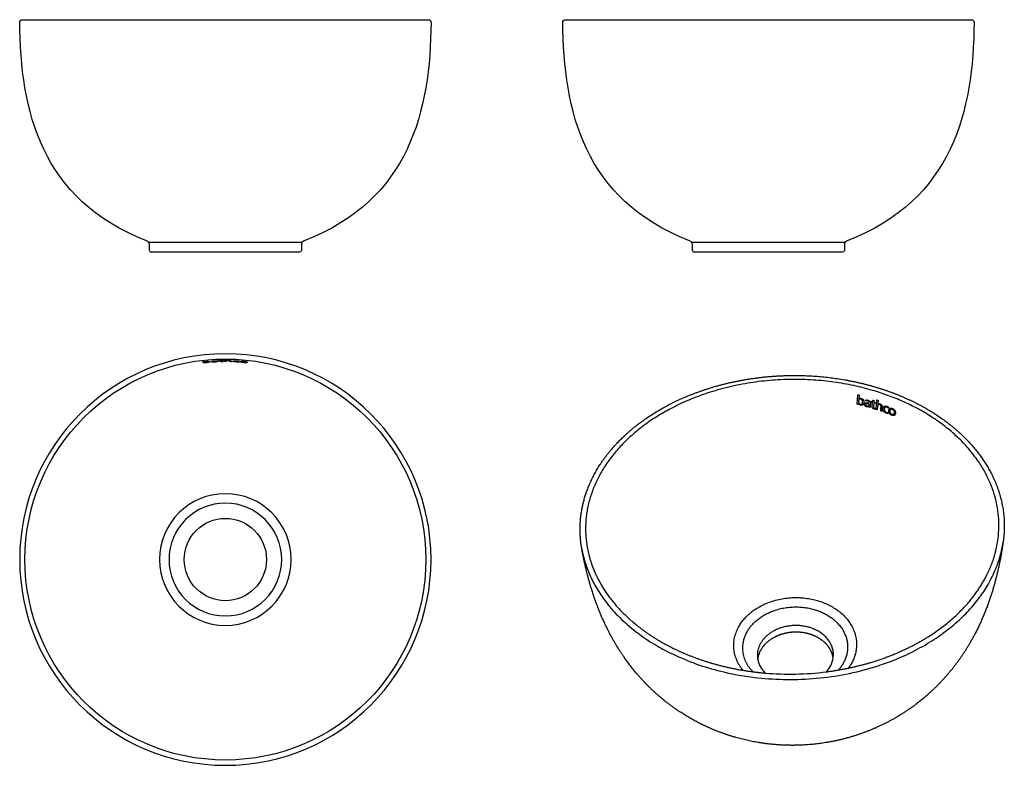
# Model space of a CAD drawing. Header units: millimetres. Extents: x 6127 to 6677, y -4277 to -3860.
import ezdxf

# ---------------------------------------------------------------- set-up
doc = ezdxf.new("R2010")
doc.units = ezdxf.units.MM
doc.header["$MEASUREMENT"] = 0

msp = doc.modelspace()

# ---------------------------------------------------------------- linework, layer by layer
at = {"lineweight": -3}
for p, q in [((6128.23, -3860), (6355.26, -3860)), ((6431.83, -3860), (6658.87, -3860)), ((6199.24, -3989), (6199.24, -3985.6)), ((6283.24, -3990), (6200.24, -3990)), ((6284.24, -3985.6), (6284.24, -3989)), ((6502.85, -3989), (6502.85, -3985.6)), ((6586.85, -3990), (6503.85, -3990)), ((6587.85, -3985.6), (6587.85, -3989)), ((6229.27, -4051.79), (6229.27, -4051.02)), ((6229.99, -4051.41), (6229.99, -4051.39)), ((6230.01, -4051.22), (6230, -4051.22)), ((6230, -4051.22), (6230, -4051.22)), ((6230.01, -4050.94), (6230.01, -4051.22)), ((6234.44, -4050.88), (6234.44, -4050.8)), ((6234.67, -4051.15), (6234.67, -4051.15)), ((6236.81, -4050.91), (6236.76, -4050.91)), ((6236.86, -4051.12), (6236.83, -4051.12)), ((6236.86, -4051.19), (6236.86, -4051.12)), ((6237.53, -4050.79), (6237.54, -4051.07)), ((6237.54, -4051.07), (6237.58, -4051.16)), ((6237.97, -4050.66), (6237.97, -4050.59)), ((6238.87, -4050.46), (6239.6, -4050.42)), ((6238.87, -4050.56), (6238.87, -4050.46)), ((6238.88, -4050.96), (6238.88, -4050.63)), ((6239.6, -4050.42), (6239.6, -4050.55)), ((6239.61, -4050.61), (6239.61, -4050.95)), ((6240.64, -4050.53), (6240.64, -4050.6)), ((6240.74, -4051), (6240.76, -4051.08)), ((6241.48, -4051.08), (6241.48, -4050.32)), ((6242.2, -4050.32), (6242.2, -4050.59)), ((6242.21, -4050.78), (6242.21, -4051.08)), ((6245.21, -4051.13), (6244.48, -4051.11)), ((6246.64, -4050.9), (6246.64, -4050.88)), ((6249.34, -4051.24), (6249.41, -4051.33)), ((6249.41, -4050.81), (6249.35, -4050.88)), ((6250.55, -4051.14), (6250.56, -4051.13)), ((6253.44, -4051.4), (6253.44, -4051.41)), ((6230.01, -4051.71), (6229.27, -4051.79)), ((6230.01, -4051.64), (6230.01, -4051.71)), ((6594.92, -4074.9), (6595.35, -4069.57)), ((6595.35, -4069.57), (6596, -4069.72)), ((6596, -4069.72), (6595.84, -4071.83)), ((6599.73, -4073.12), (6599.77, -4072.55)), ((6602.82, -4073.67), (6602.87, -4073.18)), ((6602.87, -4073.18), (6603.65, -4073.41)), ((6603.65, -4073.41), (6603.72, -4072.61)), ((6603.72, -4072.61), (6604.35, -4072.63)), ((6604.35, -4072.63), (6604.27, -4073.6)), ((6605.54, -4077.83), (6606.02, -4072.5)), ((6606.02, -4072.5), (6606.64, -4072.7)), ((6606.64, -4072.7), (6606.46, -4074.8)), ((6595.57, -4075.05), (6594.92, -4074.9)), ((6595.61, -4074.61), (6595.57, -4075.05)), ((6601.58, -4076.62), (6601.61, -4076.17)), ((6602.2, -4076.8), (6601.58, -4076.62)), ((6603.61, -4073.91), (6602.82, -4073.67)), ((6603.41, -4076.12), (6603.61, -4073.91)), ((6604.24, -4074.09), (6604.03, -4076.41)), ((6605.13, -4074.37), (6604.24, -4074.09)), ((6604.27, -4073.6), (6605.17, -4073.88)), ((6605.17, -4073.88), (6605.13, -4074.37)), ((6606.16, -4078.03), (6605.54, -4077.83)), ((6606.35, -4076.08), (6606.16, -4078.03)), ((6608.7, -4078.88), (6608.08, -4078.67)), ((6612.56, -4076.55), (6612.46, -4077.09)), ((6612.21, -4079.52), (6612.21, -4080.07)), ((6539.17, -4215.84), (6539.37, -4217.57)), ((6581.55, -4216.73), (6581.69, -4215)), ((6520.11, -4221.31), (6520.17, -4221.6)), ((6600.79, -4219.98), (6600.84, -4219.69)), ((6577.66, -4224.43), (6577.8, -4224.41))]:
    msp.add_line(p, q, dxfattribs=at)
for p, q in [((6198.81, -3984.35), (6284.68, -3984.35)), ((6502.41, -3984.35), (6588.29, -3984.35))]:
    msp.add_line(p, q)
for points in [[(6233.9, -4051.2), (6233.9, -4051.19, -0.076902), (6236.81, -4050.84)], [(6236.81, -4050.84), (6236.81, -4050.82, 0.088384), (6234.44, -4050.88)]]:
    msp.add_lwpolyline(points, format="xyb", dxfattribs=at)
for points in [[(6234.67, -4051.15), (6234.67, -4051.15), (6234.67, -4051.15), (6234.67, -4051.15), (6234.67, -4051.15), (6234.67, -4051.15), (6234.67, -4051.15), (6234.67, -4051.15), (6234.67, -4051.15), (6234.67, -4051.15), (6234.67, -4051.15), (6234.67, -4051.15), (6234.67, -4051.15), (6234.67, -4051.16), (6234.67, -4051.16), (6234.67, -4051.16), (6234.67, -4051.16), (6234.67, -4051.16), (6234.67, -4051.16), (6234.67, -4051.16), (6234.67, -4051.16), (6234.67, -4051.16), (6234.67, -4051.16), (6234.67, -4051.16), (6234.67, -4051.16), (6234.67, -4051.16), (6234.67, -4051.16), (6234.67, -4051.16), (6234.67, -4051.16), (6234.67, -4051.16), (6234.67, -4051.16), (6234.67, -4051.16), (6234.67, -4051.16), (6234.67, -4051.16), (6234.67, -4051.16), (6234.67, -4051.16), (6234.67, -4051.16), (6234.68, -4051.16), (6234.68, -4051.16), (6234.68, -4051.17), (6234.68, -4051.17), (6234.68, -4051.17), (6234.68, -4051.17), (6234.68, -4051.17), (6234.68, -4051.17), (6234.68, -4051.17), (6234.69, -4051.17), (6234.69, -4051.17), (6234.69, -4051.17), (6234.69, -4051.17), (6234.7, -4051.17), (6234.7, -4051.18), (6234.71, -4051.18), (6234.71, -4051.18), (6234.72, -4051.18), (6234.73, -4051.18), (6234.74, -4051.18), (6234.76, -4051.19), (6234.78, -4051.19), (6234.8, -4051.19), (6234.83, -4051.19), (6234.89, -4051.2), (6234.95, -4051.2), (6235.09, -4051.2), (6235.25, -4051.2), (6235.56, -4051.18), (6235.85, -4051.17), (6236.12, -4051.14), (6236.25, -4051.13), (6236.36, -4051.11), (6236.47, -4051.09), (6236.52, -4051.08), (6236.56, -4051.08), (6236.6, -4051.07), (6236.63, -4051.06), (6236.66, -4051.05), (6236.68, -4051.04), (6236.69, -4051.04), (6236.7, -4051.03), (6236.71, -4051.03), (6236.72, -4051.03), (6236.73, -4051.02), (6236.74, -4051.02), (6236.75, -4051.01), (6236.76, -4051.01), (6236.76, -4051.01), (6236.76, -4051), (6236.77, -4051), (6236.77, -4051), (6236.77, -4051), (6236.78, -4050.99), (6236.78, -4050.99), (6236.78, -4050.99), (6236.78, -4050.99), (6236.79, -4050.99), (6236.79, -4050.98), (6236.79, -4050.98), (6236.79, -4050.98), (6236.79, -4050.98), (6236.8, -4050.97), (6236.8, -4050.97), (6236.8, -4050.97), (6236.8, -4050.97), (6236.8, -4050.97), (6236.8, -4050.97), (6236.8, -4050.96), (6236.8, -4050.96), (6236.8, -4050.96), (6236.81, -4050.96), (6236.81, -4050.96), (6236.81, -4050.96), (6236.81, -4050.96), (6236.81, -4050.96), (6236.81, -4050.96), (6236.81, -4050.95), (6236.81, -4050.95), (6236.81, -4050.95), (6236.81, -4050.95), (6236.81, -4050.95), (6236.81, -4050.95), (6236.81, -4050.95), (6236.81, -4050.95), (6236.81, -4050.95), (6236.81, -4050.95), (6236.81, -4050.94), (6236.81, -4050.94), (6236.81, -4050.94), (6236.81, -4050.94), (6236.81, -4050.94), (6236.81, -4050.94), (6236.81, -4050.94), (6236.81, -4050.91)], [(6244.48, -4051.11), (6244.48, -4050.77), (6244.48, -4050.77), (6244.48, -4050.77), (6244.48, -4050.77), (6244.48, -4050.77), (6244.48, -4050.76), (6244.48, -4050.76), (6244.48, -4050.76), (6244.48, -4050.76), (6244.48, -4050.76), (6244.48, -4050.76), (6244.48, -4050.76), (6244.48, -4050.75), (6244.48, -4050.75), (6244.48, -4050.75), (6244.47, -4050.75), (6244.47, -4050.75), (6244.47, -4050.74), (6244.47, -4050.74), (6244.47, -4050.74), (6244.47, -4050.74), (6244.47, -4050.74), (6244.47, -4050.74), (6244.47, -4050.73), (6244.46, -4050.73), (6244.46, -4050.73), (6244.46, -4050.73), (6244.46, -4050.73), (6244.46, -4050.73), (6244.46, -4050.72), (6244.45, -4050.72), (6244.45, -4050.72), (6244.45, -4050.72), (6244.45, -4050.72), (6244.44, -4050.72), (6244.44, -4050.71), (6244.44, -4050.71), (6244.44, -4050.71), (6244.43, -4050.71), (6244.43, -4050.71), (6244.43, -4050.71), (6244.42, -4050.7), (6244.41, -4050.7), (6244.41, -4050.69), (6244.4, -4050.69), (6244.39, -4050.69), (6244.38, -4050.68), (6244.37, -4050.68), (6244.36, -4050.68), (6244.35, -4050.68), (6244.34, -4050.67), (6244.31, -4050.67), (6244.28, -4050.66), (6244.24, -4050.65), (6244.2, -4050.65), (6244.16, -4050.64), (6244.06, -4050.63), (6243.95, -4050.62), (6243.71, -4050.61), (6243.46, -4050.6), (6243.16, -4050.6), (6243.02, -4050.61), (6242.88, -4050.61), (6242.76, -4050.62), (6242.65, -4050.63), (6242.55, -4050.64), (6242.51, -4050.65), (6242.47, -4050.65), (6242.43, -4050.66), (6242.4, -4050.67), (6242.37, -4050.67), (6242.34, -4050.68), (6242.33, -4050.69), (6242.32, -4050.69), (6242.3, -4050.69), (6242.29, -4050.7), (6242.28, -4050.7), (6242.27, -4050.7), (6242.27, -4050.71), (6242.26, -4050.71), (6242.25, -4050.72), (6242.25, -4050.72), (6242.24, -4050.72), (6242.24, -4050.72), (6242.24, -4050.72), (6242.23, -4050.73), (6242.23, -4050.73), (6242.23, -4050.73), (6242.22, -4050.73), (6242.22, -4050.73), (6242.22, -4050.74), (6242.22, -4050.74), (6242.22, -4050.74), (6242.22, -4050.74), (6242.22, -4050.74), (6242.21, -4050.74), (6242.21, -4050.74), (6242.21, -4050.74), (6242.21, -4050.75), (6242.21, -4050.75), (6242.21, -4050.75), (6242.21, -4050.75), (6242.21, -4050.75), (6242.21, -4050.75), (6242.21, -4050.75), (6242.21, -4050.75), (6242.21, -4050.75), (6242.21, -4050.75), (6242.21, -4050.76), (6242.21, -4050.76), (6242.2, -4050.76), (6242.2, -4050.76), (6242.2, -4050.76), (6242.2, -4050.76), (6242.2, -4050.76), (6242.2, -4050.76), (6242.2, -4050.76), (6242.2, -4050.76), (6242.2, -4050.76), (6242.2, -4050.76), (6242.2, -4050.77), (6242.2, -4050.77), (6242.2, -4050.77), (6242.2, -4050.77), (6242.2, -4050.77), (6242.2, -4050.77), (6242.2, -4050.77), (6242.2, -4050.77), (6242.2, -4050.77), (6242.2, -4050.77), (6242.2, -4050.77), (6242.2, -4050.77), (6242.2, -4050.77), (6242.2, -4050.77), (6242.2, -4050.77), (6242.2, -4050.77), (6242.2, -4050.77), (6242.2, -4050.77), (6242.2, -4050.77), (6242.2, -4050.77), (6242.2, -4050.78), (6242.2, -4050.78), (6242.21, -4050.78)], [(6242.21, -4050.59), (6242.27, -4050.59), (6242.34, -4050.58), (6242.48, -4050.56), (6242.64, -4050.55), (6242.81, -4050.54), (6243.18, -4050.54), (6243.58, -4050.54), (6243.96, -4050.55), (6244.33, -4050.57), (6244.51, -4050.58), (6244.66, -4050.6), (6244.73, -4050.6), (6244.8, -4050.61), (6244.86, -4050.62), (6244.91, -4050.63), (6244.96, -4050.64), (6245, -4050.65), (6245.01, -4050.66), (6245.03, -4050.66), (6245.05, -4050.67), (6245.06, -4050.67), (6245.08, -4050.68), (6245.09, -4050.68), (6245.1, -4050.69), (6245.11, -4050.69), (6245.12, -4050.7), (6245.13, -4050.7), (6245.14, -4050.71), (6245.15, -4050.71), (6245.15, -4050.71), (6245.15, -4050.72), (6245.16, -4050.72), (6245.16, -4050.72), (6245.16, -4050.73), (6245.17, -4050.73), (6245.17, -4050.73), (6245.17, -4050.73), (6245.18, -4050.74), (6245.18, -4050.74), (6245.18, -4050.74), (6245.18, -4050.74), (6245.19, -4050.75), (6245.19, -4050.75), (6245.19, -4050.75), (6245.19, -4050.75), (6245.19, -4050.76), (6245.2, -4050.76), (6245.2, -4050.76), (6245.2, -4050.76), (6245.2, -4050.77), (6245.2, -4050.77), (6245.2, -4050.77), (6245.2, -4050.77), (6245.21, -4050.78), (6245.21, -4050.78), (6245.21, -4050.78), (6245.21, -4050.79), (6245.21, -4050.79), (6245.21, -4050.79), (6245.21, -4050.79), (6245.21, -4050.8), (6245.21, -4050.8), (6245.21, -4051.13)]]:
    msp.add_lwpolyline(points, dxfattribs=at)
at = {"lineweight": -3, "extrusion": (0, 0, -1)}
for radius in [114.99, 36.79, 31.5]:
    msp.add_circle((-6241.74, -4161.67), radius, dxfattribs=at)
at = {"lineweight": -3}
for radius in [112.05, 23]:
    msp.add_circle((6241.74, -4161.67), radius, dxfattribs=at)
at = {"lineweight": -3, "extrusion": (0, 0, -1)}
for centre, radius, start, end in [((-6128.23, -3861.47), 1.47, 359.4877, 90), ((-6355.26, -3861.47), 1.47, 90, 180.5123), ((-6431.83, -3861.47), 1.47, 359.4877, 90), ((-6658.87, -3861.47), 1.47, 90, 180.5123), ((-6283.24, -3989), 1, 180, 270), ((-6586.85, -3989), 1, 180, 270), ((-6241.74, -4161.67), 111.35, 83.5684, 83.9493), ((-6241.74, -4161.67), 111.15, 88.0516, 88.5187), ((-6241.74, -4161.67), 111.15, 88.8918, 89.4316), ((-6241.74, -4161.67), 111.35, 89.862, 90.2325), ((-6241.74, -4161.67), 111.08, 90.2331, 90.2395), ((-6017.15, -3848.16), 620.41, 201.13198, 201.13375), ((-6270.01, -4057.94), 335.51, 183.2692, 183.3568), ((-6564.11, -4205.46), 137.35, 107.9567, 107.9613), ((-6614.04, -4078.45), 1.41, 48.669, 119.0667), ((-6613.91, -4079.53), 2.45, 109.618, 215.3275), ((-6508.84, -4118.76), 168, 192.7168, 192.717), ((-6606.65, -4116.92), 167.1, 345.1539, 345.1542)]:
    msp.add_arc(centre, radius, start, end, dxfattribs=at)
at = {"lineweight": -3}
for centre, radius, start, end in [((6197.24, -3985.6), 2, 0, 77.4128), ((6286.24, -3985.6), 2, 102.5872, 180), ((6500.85, -3985.6), 2, 0, 77.4128), ((6589.85, -3985.6), 2, 102.5872, 180), ((6200.24, -3989), 1, 180, 270), ((6503.85, -3989), 1, 180, 270), ((6231.15, -4053.21), 2.14, 84.5041, 122.8873), ((6236.54, -4058.36), 7.45, 88.3579, 104.5743), ((6241.74, -4161.67), 110.59, 92.16, 92.5302), ((6241.74, -4161.67), 111.08, 91.4801, 91.9496), ((6241.74, -4161.67), 111.08, 90.5687, 91.1026), ((6240.27, -4048.25), 2.79, 256.1572, 279.6433), ((6241.74, -4161.67), 110.59, 89.7616, 90.139), ((6248.78, -4044.77), 6.49, 250.7139, 274.94), ((6596.71, -4072.94), 0.917, 68.5807, 148.892), ((57896.59, -38051.61), 61529.87, 146.4819032, 146.4820388), ((6747.23, -4324.95), 288.26, 120.3408, 120.3465), ((6569.87, -4211.48), 140.31, 76.8916, 76.9109), ((6604.74, -4076.41), 0.709, 180.362, 288.7619), ((6611.96, -4077.67), 1.86, 149.3335, 277.679), ((6552.98, -4218.96), 13.68, 145.7505, 174.2281), ((6553.51, -4214.68), 14.44, 191.5293, 226.2897), ((6567.24, -4214.33), 14.51, 315.9076, 350.4899), ((6557.21, -4065.64), 160.07, 265.0529, 265.1018), ((6557.34, -4063.61), 162.1, 265.1162, 277.203)]:
    msp.add_arc(centre, radius, start, end, dxfattribs=at)
for points, knots in [([(6197.68, -3983.65), (6168.1, -3972.09), (6150.48, -3953.87), (6140.2, -3932.38), (6129.92, -3910.89), (6126.98, -3886.13), (6126.75, -3861.49)], [0, 0, 0, 0, 80.930336, 80.930336, 80.930336, 154.331007, 154.331007, 154.331007, 154.331007]), ([(6356.73, -3861.49), (6356.51, -3886.13), (6353.57, -3910.89), (6343.29, -3932.38), (6333.01, -3953.87), (6315.39, -3972.09), (6285.81, -3983.65)], [0, 0, 0, 0, 73.400671, 73.400671, 73.400671, 154.331007, 154.331007, 154.331007, 154.331007]), ([(6501.28, -3983.65), (6471.7, -3972.09), (6454.08, -3953.87), (6443.8, -3932.38), (6433.52, -3910.89), (6430.58, -3886.13), (6430.36, -3861.49)], [0, 0, 0, 0, 80.930336, 80.930336, 80.930336, 154.331007, 154.331007, 154.331007, 154.331007]), ([(6660.34, -3861.49), (6660.12, -3886.13), (6657.18, -3910.89), (6646.89, -3932.38), (6636.61, -3953.87), (6618.99, -3972.09), (6589.41, -3983.65)], [0, 0, 0, 0, 73.400671, 73.400671, 73.400671, 154.331007, 154.331007, 154.331007, 154.331007]), ([(6229.99, -4051.41), (6229.99, -4051.46), (6230.06, -4051.5), (6230.45, -4051.56), (6230.8, -4051.55), (6231.29, -4051.5), (6231.76, -4051.46), (6232.09, -4051.4), (6232.48, -4051.28), (6232.54, -4051.22), (6232.54, -4051.18), (6232.54, -4051.18), (6232.54, -4051.17), (6232.54, -4051.17)], [2.611592, 2.611592, 2.611592, 2.611592, 3.80414, 3.80414, 5.273394, 5.273394, 5.273394, 6.651795, 6.651795, 7.834283, 7.834283, 7.834283, 7.885989, 7.885989, 7.885989, 7.885989]), ([(6230, -4051.22), (6230.07, -4051.2), (6230.16, -4051.18), (6230.36, -4051.14), (6230.48, -4051.12), (6230.85, -4051.06), (6231.12, -4051.03), (6231.4, -4051.01), (6231.7, -4050.98), (6232.02, -4050.95), (6232.59, -4050.93), (6232.81, -4050.94), (6233.25, -4050.98), (6233.32, -4051.05), (6233.33, -4051.11)], [0.005655, 0.005655, 0.005655, 0.005655, 0.402289, 0.402289, 0.824704, 0.824704, 1.67096, 1.67096, 1.67096, 2.615029, 2.615029, 3.595612, 3.595612, 5.293438, 5.293438, 5.293438, 5.293438]), ([(6233.33, -4051.11), (6233.33, -4051.11), (6233.33, -4051.12), (6233.33, -4051.12), (6233.33, -4051.18), (6233.21, -4051.26), (6232.73, -4051.39), (6232.52, -4051.44), (6231.99, -4051.52), (6231.7, -4051.55), (6231.4, -4051.58), (6231.13, -4051.6), (6230.86, -4051.63), (6230.35, -4051.65), (6230.16, -4051.65), (6230.01, -4051.64)], [5.293438, 5.293438, 5.293438, 5.293438, 5.369094, 5.369094, 5.369094, 7.118395, 7.118395, 8.029439, 8.029439, 8.94001, 8.94001, 8.94001, 9.741459, 9.741459, 10.584138, 10.584138, 10.584138, 10.584138]), ([(6232.54, -4051.17), (6232.54, -4051.13), (6232.49, -4051.09), (6232.15, -4051.03), (6231.83, -4051.03), (6231.35, -4051.08)], [7.885989, 7.885989, 7.885989, 7.885989, 8.999594, 8.999594, 10.400279, 10.400279, 10.400279, 10.400279]), ([(6236.83, -4051.12), (6236.68, -4051.15), (6236.49, -4051.18), (6236.01, -4051.23), (6235.75, -4051.25), (6235.5, -4051.27), (6235.11, -4051.29), (6234.68, -4051.31), (6234.19, -4051.29), (6234.07, -4051.28), (6233.92, -4051.24), (6233.9, -4051.22), (6233.9, -4051.2)], [0, 0, 0, 0, 0.795603, 0.795603, 1.567352, 1.567352, 1.567352, 2.789116, 2.789116, 3.423634, 3.423634, 4.015868, 4.015868, 4.015868, 4.015868]), ([(6234.44, -4050.8), (6234.65, -4050.77), (6234.9, -4050.75), (6235.38, -4050.71), (6235.63, -4050.69), (6235.87, -4050.68), (6236.11, -4050.67), (6236.35, -4050.66), (6236.81, -4050.65), (6237.02, -4050.65), (6237.33, -4050.68), (6237.42, -4050.7), (6237.51, -4050.74), (6237.53, -4050.77), (6237.53, -4050.79)], [0, 0, 0, 0, 0.746603, 0.746603, 1.500042, 1.500042, 1.500042, 2.211139, 2.211139, 2.955391, 2.955391, 3.672338, 3.672338, 4.350618, 4.350618, 4.350618, 4.350618]), ([(6240.76, -4051.08), (6240.66, -4051.08), (6240.52, -4051.09), (6240.29, -4051.1), (6240.16, -4051.1), (6240.04, -4051.1), (6239.87, -4051.11), (6239.68, -4051.11), (6239.33, -4051.1), (6239.19, -4051.09), (6238.99, -4051.06), (6238.94, -4051.04), (6238.89, -4051), (6238.88, -4050.98), (6238.88, -4050.96)], [0, 0, 0, 0, 0.36271, 0.36271, 0.746429, 0.746429, 0.746429, 1.282608, 1.282608, 1.854155, 1.854155, 2.381689, 2.381689, 2.899225, 2.899225, 2.899225, 2.899225]), ([(6245.87, -4050.87), (6245.87, -4050.8), (6246.04, -4050.73), (6246.71, -4050.68), (6246.98, -4050.67), (6247.6, -4050.68), (6247.93, -4050.69), (6248.26, -4050.71), (6248.45, -4050.73), (6248.65, -4050.74), (6248.94, -4050.76), (6249.03, -4050.77), (6249.23, -4050.79), (6249.3, -4050.8), (6249.41, -4050.81)], [5.126019, 5.126019, 5.126019, 5.126019, 7.11581, 7.11581, 8.117215, 8.117215, 9.105204, 9.105204, 9.105204, 9.679046, 9.679046, 9.966031, 9.966031, 10.28285, 10.28285, 10.28285, 10.28285]), ([(6249.41, -4051.33), (6248.99, -4051.32), (6248.61, -4051.31), (6248.17, -4051.28), (6247.85, -4051.26), (6247.54, -4051.24), (6246.94, -4051.18), (6246.68, -4051.14), (6246.25, -4051.07), (6246.1, -4051.03), (6245.91, -4050.95), (6245.87, -4050.91), (6245.87, -4050.87), (6245.87, -4050.87), (6245.87, -4050.87), (6245.87, -4050.87)], [0, 0, 0, 0, 1.265191, 1.265191, 1.265191, 2.228735, 2.228735, 3.202476, 3.202476, 4.160157, 4.160157, 5.111602, 5.111602, 5.111602, 5.126019, 5.126019, 5.126019, 5.126019]), ([(6249.35, -4050.88), (6249.19, -4050.86), (6249.02, -4050.84), (6248.69, -4050.81), (6248.51, -4050.8), (6248.34, -4050.79), (6247.86, -4050.76), (6247.39, -4050.75), (6246.75, -4050.8), (6246.64, -4050.85), (6246.64, -4050.9)], [0, 0, 0, 0, 0.531278, 0.531278, 1.053986, 1.053986, 1.053986, 2.556801, 2.556801, 3.976659, 3.976659, 3.976659, 3.976659]), ([(6249.78, -4051.08), (6249.79, -4051.01), (6249.94, -4050.95), (6250.53, -4050.92), (6250.79, -4050.92), (6251.38, -4050.94), (6251.69, -4050.97), (6252.01, -4051)], [11.565626, 11.565626, 11.565626, 11.565626, 13.434271, 13.434271, 14.404552, 14.404552, 15.364392, 15.364392, 15.364392, 15.364392]), ([(6254.22, -4051.5), (6254.21, -4051.57), (6254.06, -4051.63), (6253.46, -4051.66), (6253.2, -4051.65), (6252.61, -4051.62), (6252.29, -4051.6), (6251.98, -4051.57), (6251.66, -4051.54), (6251.35, -4051.5), (6250.77, -4051.42), (6250.52, -4051.38), (6249.93, -4051.24), (6249.78, -4051.15), (6249.78, -4051.08), (6249.78, -4051.08), (6249.78, -4051.08), (6249.78, -4051.08)], [3.919051, 3.919051, 3.919051, 3.919051, 5.777203, 5.777203, 6.748748, 6.748748, 7.705758, 7.705758, 7.705758, 8.665547, 8.665547, 9.632511, 9.632511, 11.533447, 11.533447, 11.533447, 11.565626, 11.565626, 11.565626, 11.565626]), ([(6253.44, -4051.41), (6253.44, -4051.41), (6253.44, -4051.41), (6253.44, -4051.41), (6253.44, -4051.36), (6253.35, -4051.3), (6252.99, -4051.2), (6252.83, -4051.17), (6252.43, -4051.11), (6252.22, -4051.09), (6251.99, -4051.06), (6251.77, -4051.04), (6251.55, -4051.03), (6251.15, -4051.02), (6250.99, -4051.02), (6250.64, -4051.05), (6250.56, -4051.09), (6250.55, -4051.14)], [2.623875, 2.623875, 2.623875, 2.623875, 2.663621, 2.663621, 2.663621, 3.967682, 3.967682, 4.645859, 4.645859, 5.324503, 5.324503, 5.324503, 6.001762, 6.001762, 6.681677, 6.681677, 7.952217, 7.952217, 7.952217, 7.952217]), ([(6250.55, -4051.14), (6250.55, -4051.14), (6250.55, -4051.14), (6250.55, -4051.14), (6250.55, -4051.19), (6250.63, -4051.25), (6251.13, -4051.39), (6251.54, -4051.44), (6252.01, -4051.49)], [7.952217, 7.952217, 7.952217, 7.952217, 7.980973, 7.980973, 7.980973, 9.271946, 9.271946, 10.720666, 10.720666, 10.720666, 10.720666]), ([(6252.01, -4051), (6252.33, -4051.03), (6252.64, -4051.06), (6253.23, -4051.15), (6253.48, -4051.19), (6254.08, -4051.34), (6254.22, -4051.43), (6254.22, -4051.5), (6254.22, -4051.5), (6254.22, -4051.5), (6254.22, -4051.5)], [0, 0, 0, 0, 0.969121, 0.969121, 1.949262, 1.949262, 3.866467, 3.866467, 3.866467, 3.919051, 3.919051, 3.919051, 3.919051]), ([(6252.01, -4051.49), (6252.23, -4051.51), (6252.45, -4051.52), (6252.85, -4051.54), (6253.01, -4051.53), (6253.35, -4051.5), (6253.44, -4051.46), (6253.44, -4051.41)], [0, 0, 0, 0, 0.68173, 0.68173, 1.365869, 1.365869, 2.623875, 2.623875, 2.623875, 2.623875])]:
    msp.add_open_spline(points, degree=3, knots=knots, dxfattribs=at)
for points, weights, degree, knots in [([(6672.71, -4155.74), (6686.74, -4093.58), (6606.68, -4068.1), (6513.82, -4038.55), (6460.28, -4101.05), (6436.83, -4128.43), (6445.13, -4159.74)], [732.003068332, 636.82056296, 875.607437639, 641.847519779, 837.939142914, 697.614271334, 667.808232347], 2, [-335.129465, -335.129465, -335.129465, -180.625848, -180.625848, 0, 0, 85.989101, 85.989101, 85.989101]), ([(6457.93, -4099.73), (6465.58, -4090.85), (6475.39, -4083.07), (6498.36, -4070.35), (6511.42, -4065.53), (6525.28, -4062.51), (6539.35, -4059.45), (6554.07, -4058.27), (6582.12, -4059.75), (6595.34, -4062.11), (6607.67, -4066.03), (6620.14, -4069.98), (6631.59, -4075.48), (6652.36, -4089.85), (6661.2, -4098.91), (6667.36, -4109.02), (6671.49, -4115.79), (6674.38, -4122.97), (6677.39, -4137.44), (6677.63, -4144.64), (6676.58, -4151.82)], [838.193191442, 847.326513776, 855.576903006, 869.570345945, 875.092124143, 878.700240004, 882.393167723, 884.002625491, 882.900788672, 880.522993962, 876.427680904, 872.32941089, 866.581874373, 851.803552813, 842.687258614, 832.725799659, 826.18562716, 819.355760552, 805.916488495, 799.377512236, 792.94585129], 3, [0, 0, 0, 0, 44.619961, 44.619961, 90.577631, 90.577631, 90.577631, 137.635174, 137.635174, 181.065736, 181.065736, 181.065736, 224.533892, 224.533892, 271.698317, 271.698317, 271.698317, 302.607509, 302.607509, 331.581337, 331.581337, 331.581337, 331.581337]), ([(6595.92, -4072.47), (6595.88, -4072.53), (6595.85, -4072.6), (6595.77, -4072.8), (6595.73, -4072.96), (6595.72, -4073.11), (6595.69, -4073.42), (6595.72, -4073.8), (6596.02, -4074.51), (6596.31, -4074.78), (6596.75, -4074.89), (6597.16, -4074.99), (6597.47, -4074.89), (6597.7, -4074.6), (6597.72, -4074.58), (6597.74, -4074.55)], [884.619997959, 884.688385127, 884.757059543, 884.960141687, 885.107531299, 885.236545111, 885.502046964, 885.790694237, 886.230519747, 886.31488926, 886.202226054, 886.096983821, 885.874227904, 885.533556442, 885.505168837, 885.476547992], 3, [1.679803, 1.679803, 1.679803, 1.679803, 1.972805, 1.972805, 2.561452, 2.561452, 2.561452, 3.80414, 3.80414, 5.273394, 5.273394, 5.273394, 6.651795, 6.651795, 6.775571, 6.775571, 6.775571, 6.775571]), ([(6595.84, -4071.85), (6595.9, -4071.77), (6595.99, -4071.7), (6596.18, -4071.61), (6596.29, -4071.58), (6596.63, -4071.52), (6596.88, -4071.54), (6597.12, -4071.6), (6597.39, -4071.67), (6597.66, -4071.77), (6598.15, -4072.11), (6598.33, -4072.32), (6598.68, -4073.02), (6598.7, -4073.55), (6598.66, -4073.98), (6598.63, -4074.31), (6598.54, -4074.65), (6598.36, -4074.92)], [884.148186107, 884.057624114, 883.959992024, 883.797828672, 883.721956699, 883.519943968, 883.427475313, 883.364349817, 883.295239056, 883.251291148, 883.29500203, 883.382791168, 883.787680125, 884.210817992, 884.576235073, 884.85929109, 885.172804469, 885.477260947], 3, [0, 0, 0, 0, 0.402289, 0.402289, 0.824704, 0.824704, 1.67096, 1.67096, 1.67096, 2.615029, 2.615029, 3.595612, 3.595612, 5.369094, 5.369094, 5.369094, 6.711659, 6.711659, 6.711659, 6.711659]), ([(6597.74, -4074.55), (6597.88, -4074.33), (6597.95, -4074.04), (6597.97, -4073.78), (6597.99, -4073.48), (6597.98, -4073.13), (6597.73, -4072.45), (6597.46, -4072.2), (6597.04, -4072.09)], [885.476547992, 885.231739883, 884.969867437, 884.743435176, 884.49403502, 884.216407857, 883.780529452, 883.694144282, 883.798742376], 3, [6.775571, 6.775571, 6.775571, 6.775571, 7.834283, 7.834283, 7.834283, 8.999594, 8.999594, 10.400279, 10.400279, 10.400279, 10.400279]), ([(6601.74, -4074.33), (6601.75, -4074.29), (6601.75, -4074.24), (6601.76, -4074.2), (6601.77, -4074), (6601.77, -4073.76), (6601.5, -4073.32), (6601.25, -4073.21), (6601.01, -4073.14), (6600.78, -4073.08), (6600.57, -4073.04), (6600.13, -4073.03), (6599.93, -4073.07), (6599.73, -4073.12)], [883.294758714, 883.257968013, 883.22115925, 883.184334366, 883.015785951, 882.823135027, 882.610105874, 882.644606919, 882.713771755, 882.779297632, 882.858523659, 883.082028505, 883.211988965, 883.35152013], 3, [0, 0, 0, 0, 0.168956, 0.168956, 0.168956, 0.983076, 0.983076, 1.88074, 1.88074, 1.88074, 2.646108, 2.646108, 3.413725, 3.413725, 3.413725, 3.413725]), ([(6599.77, -4072.55), (6599.97, -4072.52), (6600.19, -4072.51), (6600.61, -4072.54), (6600.84, -4072.58), (6601.05, -4072.64), (6601.25, -4072.7), (6601.47, -4072.77), (6601.86, -4072.99), (6602.03, -4073.13), (6602.28, -4073.5), (6602.34, -4073.69), (6602.39, -4074.07), (6602.39, -4074.26), (6602.37, -4074.43), (6602.33, -4074.96), (6602.28, -4075.48), (6602.24, -4076), (6602.21, -4076.26), (6602.18, -4076.53), (6602.2, -4076.8)], [882.864562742, 882.735655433, 882.620351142, 882.429129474, 882.347128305, 882.28436482, 882.225242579, 882.176499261, 882.147301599, 882.171304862, 882.337990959, 882.464484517, 882.739437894, 882.895039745, 883.045893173, 883.490515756, 883.932745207, 884.372478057, 884.584941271, 884.822886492, 885.020442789], 3, [0, 0, 0, 0, 0.746603, 0.746603, 1.500042, 1.500042, 1.500042, 2.211139, 2.211139, 2.955391, 2.955391, 3.672338, 3.672338, 4.374205, 4.374205, 4.374205, 6.417913, 6.417913, 6.417913, 7.442208, 7.442208, 7.442208, 7.442208]), ([(6598.36, -4074.92), (6598.31, -4075), (6598.24, -4075.08), (6598.01, -4075.3), (6597.81, -4075.41), (6597.32, -4075.51), (6597.06, -4075.49), (6596.8, -4075.43), (6596.56, -4075.37), (6596.32, -4075.29), (6595.89, -4075.01), (6595.73, -4074.83), (6595.61, -4074.61)], [885.477260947, 885.569497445, 885.660902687, 885.95079271, 886.133967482, 886.439192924, 886.544255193, 886.613014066, 886.673323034, 886.717841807, 886.691543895, 886.616431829, 886.495577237], 3, [6.711659, 6.711659, 6.711659, 6.711659, 7.118395, 7.118395, 8.029439, 8.029439, 8.94001, 8.94001, 8.94001, 9.741459, 9.741459, 10.584138, 10.584138, 10.584138, 10.584138]), ([(6601.59, -4076.19), (6601.45, -4076.32), (6601.27, -4076.4), (6600.84, -4076.44), (6600.61, -4076.41), (6600.39, -4076.35), (6600.05, -4076.25), (6599.68, -4076.1), (6599.28, -4075.69), (6599.19, -4075.54), (6599.08, -4075.2), (6599.07, -4075.04), (6599.09, -4074.88), (6599.11, -4074.64), (6599.2, -4074.43), (6599.55, -4074.13), (6599.78, -4074.07), (6600.27, -4074.02), (6600.53, -4074.05), (6601.03, -4074.13), (6601.26, -4074.19), (6601.52, -4074.26), (6601.59, -4074.29), (6601.67, -4074.31), (6601.74, -4074.33)], [884.860436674, 885.04076561, 885.197278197, 885.454961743, 885.54311901, 885.608411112, 885.705533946, 885.769080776, 885.64447359, 885.566373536, 885.351043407, 885.224081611, 885.091720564, 884.890512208, 884.681137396, 884.265318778, 884.09252467, 883.813273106, 883.700740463, 883.510633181, 883.439078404, 883.362429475, 883.339526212, 883.316969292, 883.294758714], 3, [0, 0, 0, 0, 0.795603, 0.795603, 1.567352, 1.567352, 1.567352, 2.789116, 2.789116, 3.423634, 3.423634, 4.044027, 4.044027, 4.044027, 4.966333, 4.966333, 5.875586, 5.875586, 6.723962, 6.723962, 7.617617, 7.617617, 7.617617, 7.882734, 7.882734, 7.882734, 7.882734]), ([(6601.65, -4074.82), (6601.31, -4074.72), (6600.89, -4074.61), (6600.36, -4074.58), (6600.16, -4074.59), (6599.85, -4074.77), (6599.78, -4074.93), (6599.76, -4075.11), (6599.74, -4075.29), (6599.81, -4075.46), (6600.11, -4075.74), (6600.31, -4075.83), (6600.49, -4075.88), (6600.83, -4075.97), (6601.16, -4075.97), (6601.49, -4075.67), (6601.56, -4075.54), (6601.65, -4075.28), (6601.67, -4075.14), (6601.68, -4074.99), (6601.69, -4074.94), (6601.69, -4074.88), (6601.69, -4074.83)], [883.73814149, 883.839541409, 883.965448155, 884.215300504, 884.32963129, 884.631273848, 884.790351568, 884.944970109, 885.095358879, 885.199183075, 885.266387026, 885.23781356, 885.186805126, 885.086315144, 884.915029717, 884.499402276, 884.365319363, 884.107230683, 883.983522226, 883.860767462, 883.814694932, 883.768595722, 883.722469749], 3, [0, 0, 0, 0, 1.243975, 1.243975, 1.941391, 1.941391, 2.684342, 2.684342, 2.684342, 3.390484, 3.390484, 4.012727, 4.012727, 4.012727, 5.250848, 5.250848, 5.804142, 5.804142, 6.361596, 6.361596, 6.361596, 6.575345, 6.575345, 6.575345, 6.575345]), ([(6604.94, -4077.59), (6604.84, -4077.6), (6604.72, -4077.59), (6604.52, -4077.56), (6604.41, -4077.54), (6604.31, -4077.51), (6604.16, -4077.46), (6604, -4077.4), (6603.71, -4077.22), (6603.59, -4077.11), (6603.44, -4076.82), (6603.41, -4076.67), (6603.4, -4076.4), (6603.4, -4076.25), (6603.41, -4076.12)], [884.120705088, 884.182245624, 884.244384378, 884.338368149, 884.382563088, 884.416606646, 884.465484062, 884.505413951, 884.526469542, 884.50240534, 884.359517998, 884.258133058, 884.052727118, 883.935820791, 883.827105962], 3, [0, 0, 0, 0, 0.36271, 0.36271, 0.746429, 0.746429, 0.746429, 1.282608, 1.282608, 1.854155, 1.854155, 2.381689, 2.381689, 2.899225, 2.899225, 2.899225, 2.899225]), ([(6608.08, -4078.67), (6608.16, -4077.93), (6608.23, -4077.2), (6608.3, -4076.47), (6608.32, -4076.24), (6608.33, -4075.95), (6608.16, -4075.56), (6608.07, -4075.44), (6607.82, -4075.24), (6607.67, -4075.17), (6607.53, -4075.13), (6607.36, -4075.07), (6607.19, -4075.05), (6606.87, -4075.11), (6606.75, -4075.19), (6606.55, -4075.39), (6606.48, -4075.52), (6606.38, -4075.78), (6606.35, -4075.93), (6606.35, -4076.08)], [883.075674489, 882.46104931, 881.841448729, 881.217164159, 881.022454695, 880.787838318, 880.577863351, 880.537685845, 880.537357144, 880.573782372, 880.622366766, 880.682865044, 880.770373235, 881.0109821, 881.1500253, 881.43309902, 881.575920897, 881.846258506, 881.98255835, 882.10545332], 3, [0, 0, 0, 0, 2.868449, 2.868449, 2.868449, 3.816803, 3.816803, 4.354836, 4.354836, 4.866306, 4.866306, 4.866306, 5.484767, 5.484767, 6.098536, 6.098536, 6.684375, 6.684375, 7.266348, 7.266348, 7.266348, 7.266348]), ([(6606.47, -4074.8), (6606.77, -4074.52), (6607.21, -4074.51), (6607.68, -4074.67), (6607.89, -4074.74), (6608.11, -4074.84), (6608.51, -4075.13), (6608.66, -4075.31), (6608.85, -4075.72), (6608.9, -4075.93), (6608.93, -4076.32), (6608.93, -4076.52), (6608.91, -4076.71), (6608.84, -4077.43), (6608.77, -4078.16), (6608.7, -4078.88)], [881.010807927, 880.600056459, 880.328264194, 880.163866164, 880.089331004, 880.030875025, 880.013851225, 880.063462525, 880.272387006, 880.413097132, 880.702282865, 880.864103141, 881.021441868, 881.636432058, 882.246846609, 882.852408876], 3, [0, 0, 0, 0, 1.672965, 1.672965, 1.672965, 2.436834, 2.436834, 3.244748, 3.244748, 3.986492, 3.986492, 4.724245, 4.724245, 4.724245, 7.550552, 7.550552, 7.550552, 7.550552]), ([(6612.21, -4080.07), (6611.85, -4080.06), (6611.53, -4079.98), (6611.17, -4079.84), (6610.9, -4079.75), (6610.64, -4079.61), (6610.16, -4079.25), (6609.96, -4079.03), (6609.64, -4078.53), (6609.54, -4078.27), (6609.42, -4077.75), (6609.41, -4077.49), (6609.43, -4077.25), (6609.47, -4076.88), (6609.58, -4076.52), (6609.81, -4076.27)], [881.45346897, 881.682656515, 881.843082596, 881.984120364, 882.086894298, 882.157334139, 882.195046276, 882.160453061, 881.98217258, 881.845547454, 881.513808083, 881.320578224, 881.115095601, 880.797929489, 880.442854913, 880.087586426], 3, [0, 0, 0, 0, 1.265191, 1.265191, 1.265191, 2.228735, 2.228735, 3.202476, 3.202476, 4.160157, 4.160157, 5.111602, 5.111602, 5.111602, 6.618195, 6.618195, 6.618195, 6.618195]), ([(6609.81, -4076.27), (6609.89, -4076.18), (6609.98, -4076.11), (6610.29, -4075.92), (6610.53, -4075.87), (6611.07, -4075.88), (6611.34, -4075.94), (6611.62, -4076.04), (6611.78, -4076.1), (6611.94, -4076.18), (6612.18, -4076.31), (6612.26, -4076.35), (6612.42, -4076.46), (6612.48, -4076.5), (6612.56, -4076.55)], [880.087586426, 879.970244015, 879.852880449, 879.503363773, 879.297674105, 878.948222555, 878.812585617, 878.707139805, 878.643858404, 878.59191834, 878.530959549, 878.513675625, 878.484032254, 878.475322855, 878.464094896], 3, [6.618195, 6.618195, 6.618195, 6.618195, 7.11581, 7.11581, 8.117215, 8.117215, 9.105204, 9.105204, 9.105204, 9.679046, 9.679046, 9.966031, 9.966031, 10.28285, 10.28285, 10.28285, 10.28285]), ([(6612.46, -4077.09), (6612.33, -4076.99), (6612.2, -4076.89), (6611.93, -4076.71), (6611.78, -4076.63), (6611.64, -4076.57), (6611.24, -4076.43), (6610.83, -4076.4), (6610.47, -4076.63), (6610.41, -4076.68), (6610.37, -4076.73)], [878.962613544, 878.974569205, 878.985429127, 879.026000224, 879.05671951, 879.113911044, 879.275415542, 879.518138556, 879.946105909, 880.018371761, 880.090704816], 3, [0, 0, 0, 0, 0.531278, 0.531278, 1.053986, 1.053986, 1.053986, 2.556801, 2.556801, 2.858519, 2.858519, 2.858519, 2.858519]), ([(6615.9, -4080.95), (6615.86, -4080.99), (6615.81, -4081.03), (6615.57, -4081.18), (6615.34, -4081.24), (6614.83, -4081.23), (6614.57, -4081.16), (6614.31, -4081.06), (6614.05, -4080.95), (6613.8, -4080.81), (6613.34, -4080.42), (6613.15, -4080.19), (6612.73, -4079.44), (6612.65, -4078.9), (6612.7, -4078.42), (6612.74, -4078.03), (6612.86, -4077.66), (6613.12, -4077.4)], [879.463410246, 879.528949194, 879.594466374, 879.894148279, 880.104844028, 880.4658894, 880.60615196, 880.714480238, 880.823004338, 880.894608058, 880.92794173, 880.886489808, 880.606196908, 880.240374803, 879.83869201, 879.507046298, 879.124333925, 878.743359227], 3, [5.506797, 5.506797, 5.506797, 5.506797, 5.777203, 5.777203, 6.748748, 6.748748, 7.705758, 7.705758, 7.705758, 8.665547, 8.665547, 9.632511, 9.632511, 11.533447, 11.533447, 11.533447, 13.107176, 13.107176, 13.107176, 13.107176]), ([(6613.72, -4077.81), (6613.71, -4077.81), (6613.7, -4077.82), (6613.47, -4078.03), (6613.37, -4078.35), (6613.34, -4078.67), (6613.31, -4079), (6613.33, -4079.38), (6613.68, -4080.13), (6614, -4080.4), (6614.39, -4080.55), (6614.57, -4080.63), (6614.76, -4080.66), (6615.1, -4080.63), (6615.25, -4080.56), (6615.58, -4080.26), (6615.68, -4079.93), (6615.72, -4079.61), (6615.75, -4079.29), (6615.71, -4078.91), (6615.45, -4078.38), (6615.33, -4078.2), (6615.02, -4077.92), (6614.85, -4077.81), (6614.67, -4077.74), (6614.48, -4077.66), (6614.3, -4077.63), (6613.97, -4077.66), (6613.83, -4077.71), (6613.72, -4077.81)], [878.635791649, 878.647555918, 878.659370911, 878.987215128, 879.311435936, 879.584696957, 879.860343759, 880.138247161, 880.466535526, 880.439941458, 880.277150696, 880.200269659, 880.096044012, 879.81971168, 879.661964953, 879.180559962, 878.853377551, 878.580676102, 878.305382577, 878.0436292, 877.817567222, 877.773338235, 877.774703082, 877.819572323, 877.896190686, 877.972665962, 878.076447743, 878.339832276, 878.483565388, 878.635791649], 3, [-4.087764, -4.087764, -4.087764, -4.087764, -4.038989, -4.038989, -2.739693, -2.739693, -2.739693, -1.44872, -1.44872, 0, 0, 0, 0.68173, 0.68173, 1.365869, 1.365869, 2.663621, 2.663621, 2.663621, 3.967682, 3.967682, 4.645859, 4.645859, 5.324503, 5.324503, 5.324503, 6.001762, 6.001762, 6.632901, 6.632901, 6.632901, 6.632901]), ([(6441.05, -4155.92), (6439.4, -4146.87), (6439.79, -4137.73), (6444.9, -4118.47), (6450.29, -4108.6), (6457.93, -4099.73)], [785.549956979, 793.476892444, 801.679440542, 819.659093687, 829.272207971, 838.193191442], 3, [0, 0, 0, 0, 36.443514, 36.443514, 79.996615, 79.996615, 79.996615, 79.996615]), ([(6441.05, -4155.92), (6448.76, -4198.06), (6500.76, -4218.4), (6619.12, -4264.71), (6668.93, -4174.23), (6674.9, -4163.38), (6676.58, -4151.82)], [671.95437369, 627.67636057, 734.316003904, 495.944876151, 772.972300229, 741.472566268, 724.620607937], 2, [80.189136, 80.189136, 80.189136, 180.625848, 180.625848, 361.251697, 361.251697, 393.621782, 393.621782, 393.621782]), ([(6676.58, -4151.82), (6675.36, -4160.21), (6673.64, -4168.82), (6668.35, -4186.84), (6664.73, -4196.03), (6659.94, -4204.87), (6656.48, -4211.27), (6652.46, -4217.36), (6643.29, -4228.75), (6638.19, -4233.99), (6632.62, -4238.7), (6631.18, -4239.92), (6629.71, -4241.1), (6628.21, -4242.24), (6622.41, -4246.66), (6616.2, -4250.5), (6603.45, -4256.78), (6596.98, -4259.26), (6590.32, -4261.14), (6583.94, -4262.95), (6577.4, -4264.2), (6564.42, -4265.55), (6557.99, -4265.68), (6551.59, -4265.29), (6545.36, -4264.9), (6539.16, -4264.01), (6527.11, -4261.27), (6521.27, -4259.43), (6515.6, -4257.14), (6510.63, -4255.14), (6505.82, -4252.78), (6496.85, -4247.57), (6492.7, -4244.77), (6488.74, -4241.7), (6485.78, -4239.41), (6482.95, -4236.98), (6480.24, -4234.41), (6475.94, -4230.34), (6471.97, -4225.94), (6465.22, -4217.23), (6462.37, -4213.01), (6454.26, -4199.33), (6450.07, -4189.55), (6446.89, -4179.59), (6444.33, -4171.61), (6442.47, -4163.68), (6441.05, -4155.92)], [792.945851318, 797.151698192, 800.553087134, 805.997586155, 807.823294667, 808.883820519, 809.652780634, 810.005861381, 810.161425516, 809.965503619, 809.633924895, 809.548420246, 809.453833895, 809.352243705, 808.959371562, 808.466390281, 807.501962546, 807.032211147, 806.614254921, 806.214174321, 805.862312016, 805.309734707, 805.104677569, 804.9681658, 804.83534365, 804.767721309, 804.734959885, 804.767922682, 804.820241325, 804.866083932, 804.926465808, 805.010468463, 805.036010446, 805.012131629, 804.994333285, 804.948917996, 804.859129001, 804.716828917, 804.464199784, 803.651095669, 803.14019613, 800.978570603, 798.727289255, 795.390185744, 792.738728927, 789.467459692, 785.549957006], 3, [0, 0, 0, 0, 27.361435, 27.361435, 56.983638, 56.983638, 56.983638, 78.49606, 78.49606, 99.96783, 99.96783, 99.96783, 105.50271, 105.50271, 105.50271, 126.921062, 126.921062, 147.213325, 147.213325, 147.213325, 166.634106, 166.634106, 185.383289, 185.383289, 185.383289, 203.62344, 203.62344, 221.496944, 221.496944, 221.496944, 237.149957, 237.149957, 251.792454, 251.792454, 251.792454, 262.701762, 262.701762, 262.701762, 279.956457, 279.956457, 294.839523, 294.839523, 326.521299, 326.521299, 326.521299, 351.727168, 351.727168, 351.727168, 351.727168]), ([(6577.8, -4224.41), (6584.93, -4223.5), (6591.94, -4222.12), (6598.74, -4220.28), (6614.9, -4215.9), (6629.41, -4209.05), (6652.11, -4192.34), (6660.49, -4183.04), (6666.08, -4172.95), (6669.18, -4167.36), (6671.39, -4161.59), (6672.71, -4155.74)], [729.521422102, 730.32615463, 731.502518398, 733.043533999, 736.728470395, 742.417754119, 756.546461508, 764.602973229, 773.521547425, 778.543410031, 783.797581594, 789.191344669], 3, [162.624963, 162.624963, 162.624963, 162.624963, 181.933678, 181.933678, 181.933678, 228.09736, 228.09736, 270.653373, 270.653373, 270.653373, 294.542844, 294.542844, 294.542844, 294.542844]), ([(6445.13, -4159.74), (6445.42, -4160.82), (6445.74, -4161.9), (6446.08, -4162.98), (6449.76, -4174.27), (6456.8, -4184.94), (6476.42, -4203), (6488.4, -4210.31), (6502.2, -4215.69), (6514.93, -4220.65), (6528.9, -4223.85), (6543.4, -4225.11)], [782.077603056, 781.098733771, 780.12620606, 779.160630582, 769.173056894, 760.046631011, 745.236988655, 739.481884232, 735.374576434, 731.623769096, 729.308847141, 728.523770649], 3, [0.000606, 0.000606, 0.000606, 0.000606, 4.443581, 4.443581, 4.443581, 50.533912, 50.533912, 93.116801, 93.116801, 93.116801, 132.011362, 132.011362, 132.011362, 132.011362]), ([(6531.05, -4223.55), (6520.73, -4210.69), (6530.03, -4197.2), (6545.63, -4174.56), (6575.35, -4185.48), (6605.76, -4196.65), (6591.36, -4220.41), (6590.75, -4221.4), (6590.04, -4222.36)], [756.921111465, 714.796200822, 897.452164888, 650.795012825, 909.821565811, 635.886984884, 876.369029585, 860.88463831, 847.117702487], 2, [-269.020581, -269.020581, -269.020581, -231.189612, -231.189612, -173.392209, -173.392209, -115.594806, -115.594806, -112.315168, -112.315168, -112.315168]), ([(6536.63, -4224.38), (6525.85, -4213.03), (6534.43, -4200.45), (6547.74, -4180.94), (6573.24, -4190.36), (6599.24, -4199.97), (6586.81, -4220.3), (6585.82, -4221.92), (6584.52, -4223.41)], [767.613098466, 704.067602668, 897.903938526, 648.783136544, 908.493324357, 636.020444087, 879.854765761, 850.873499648, 827.957192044], 2, [-232.562639, -232.562639, -232.562639, -197.920337, -197.920337, -148.440253, -148.440253, -98.960169, -98.960169, -93.679831, -93.679831, -93.679831]), ([(6581.69, -4215), (6581.82, -4204.62), (6569.83, -4200.15), (6551.2, -4193.18), (6541.57, -4207.57), (6538.39, -4212.32), (6539.37, -4217.58)], [786.939668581, 716.080359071, 908.733654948, 647.231127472, 901.00171894, 790.508793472, 765.722710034], 2, [-62.789089, -62.789089, -62.789089, -36.68944, -36.68944, 0, 0, 14.794046, 14.794046, 14.794046]), ([(6581.55, -4216.74), (6581.39, -4215.48), (6581.04, -4214.24), (6580.5, -4213.05), (6580.08, -4212.12), (6579.55, -4211.22), (6578.92, -4210.36), (6576.85, -4207.56), (6573.72, -4205.3), (6569.93, -4203.87), (6567.57, -4202.98), (6565, -4202.45), (6559.51, -4202.12), (6556.63, -4202.4), (6553.9, -4203.12), (6551.17, -4203.83), (6548.66, -4204.97), (6544.58, -4207.77), (6542.98, -4209.35), (6541.78, -4211.1), (6541.75, -4211.15), (6541.71, -4211.21), (6541.67, -4211.26)], [900.666520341, 901.953201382, 903.220196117, 904.437991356, 905.384733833, 906.296983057, 907.163201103, 910.007965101, 912.264841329, 913.65110465, 914.518087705, 915.021607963, 915.261195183, 914.926560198, 914.15235652, 913.379253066, 912.185052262, 909.261464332, 907.630866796, 905.823860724, 905.766869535, 905.709716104, 905.652411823], 3, [2.522709, 2.522709, 2.522709, 2.522709, 8.020826, 8.020826, 8.020826, 12.286999, 12.286999, 12.286999, 26.404246, 26.404246, 26.404246, 35.215149, 35.215149, 44.767289, 44.767289, 44.767289, 54.302701, 54.302701, 62.805265, 62.805265, 62.805265, 63.072497, 63.072497, 63.072497, 63.072497])]:
    msp.add_rational_spline(points, weights, degree=degree, knots=knots, dxfattribs=at)

doc.saveas('drawing.dxf')
